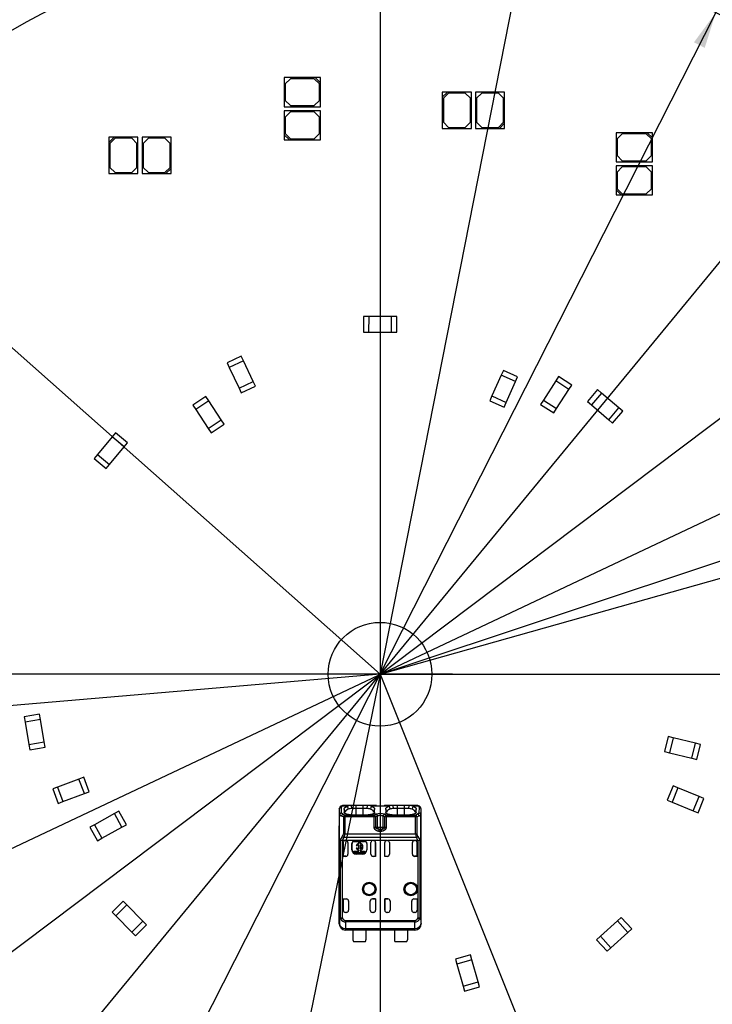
# Model space of a CAD drawing. Header units: millimetres. Extents: x 10 to 580, y 1 to 410.
# Tile 6 of 11: x 165 to 231, y 214 to 309. Entities that reach past the tile are written whole.
import ezdxf
from ezdxf.enums import TextEntityAlignment as Align
from ezdxf.lldxf.tags import DXFTag

# ---------------------------------------------------------------- set-up
doc = ezdxf.new("R2010")
doc.units = ezdxf.units.MM
doc.layers.add('Default', color=7, linetype='Continuous')
doc.layers.add('RDLED_254MM_1400', color=7, linetype='Continuous')
doc.styles.add('SEACAD_Arial', font='arial.ttf')
doc.styles.add('SEACAD_Solid_Edge_ANSI1_Symbols', font='semeca1.ttf')
tags = doc.linetypes.add('CENTER2', pattern=[28.575, 19.05, -3.175, 3.175, -3.175]).pattern_tags.tags
tags[10:11] = [DXFTag(74, 4), DXFTag(75, 0), DXFTag(340, '0'), DXFTag(46, 0.0), DXFTag(50, 0.0), DXFTag(44, 0.0), DXFTag(45, 0.0)]
tags[8:9] = [DXFTag(74, 4), DXFTag(75, 0), DXFTag(340, '0'), DXFTag(46, 0.0), DXFTag(50, 0.0), DXFTag(44, 0.0), DXFTag(45, 0.0)]
tags[6:7] = [DXFTag(74, 4), DXFTag(75, 0), DXFTag(340, '0'), DXFTag(46, 0.0), DXFTag(50, 0.0), DXFTag(44, 0.0), DXFTag(45, 0.0)]
tags[4:5] = [DXFTag(74, 4), DXFTag(75, 0), DXFTag(340, '0'), DXFTag(46, 0.0), DXFTag(50, 0.0), DXFTag(44, 0.0), DXFTag(45, 0.0)]
doc.dimstyles.new('ISO', dxfattribs={"dimtxt": 3.5, "dimasz": 3.5, "dimexe": 1.75, "dimexo": 0, "dimgap": 0.875, "dimtad": 1, "dimtxsty": 'SEACAD_Arial', "dimblk1": '_SE_FILLED', "dimblk2": '_SE_FILLED', "dimsah": 1, "dimcen": 1.75, "dimadec": 0, "dimazin": 0, "dimtfac": 0.5, "dimtdec": 3, "dimtmove": 0, "dimatfit": 3, "dimfxl": 1, "dimarcsym": 0})

# ---------------------------------------------------------------- blocks, each defined once
blk = doc.blocks.new('SEANNOT_GROUP7')
at = {"layer": 'Default', "color": 7, "linetype": 'CENTER2'}
for p, q in [((199.24, 253.059), (199.24, 239.059)), ((206.24, 246.059), (192.24, 246.059))]:
    blk.add_line(p, q, dxfattribs=at)
blk = doc.blocks.new('SEANNOT_GROUP10')
at = {"layer": 'Default', "color": 7, "linetype": 'CENTER2'}
blk.add_line((199.24, 376.559), (199.24, 114.762), dxfattribs=at)
blk = doc.blocks.new('SE1')
at = {"layer": 'RDLED_254MM_1400', "color": 7, "linetype": 'Continuous'}
for p, q in [((193.001, 303.56), (190.001, 303.56)), ((190.001, 303.56), (190.001, 300.76)), ((190.601, 303.46), (190.101, 302.96)), ((190.101, 302.96), (190.101, 301.36)), ((192.901, 303.46), (190.601, 303.46)), ((193.401, 302.96), (192.901, 303.46)), ((193.501, 303.56), (193.001, 303.56)), ((193.001, 303.56), (193.501, 303.06)), ((193.401, 301.36), (193.401, 302.96)), ((193.501, 303.06), (193.501, 303.56)), ((193.501, 300.76), (193.501, 303.06)), ((205.744, 302.167), (205.244, 302.167)), ((205.244, 302.167), (205.244, 301.667)), ((205.244, 301.667), (205.744, 302.167)), ((205.844, 302.067), (205.344, 301.567)), ((208.044, 302.167), (205.744, 302.167)), ((207.444, 302.067), (205.844, 302.067)), ((207.944, 301.567), (207.444, 302.067)), ((208.044, 298.667), (208.044, 302.167)), ((211.244, 302.167), (208.444, 302.167)), ((208.444, 302.167), (208.444, 298.667)), ((209.044, 302.067), (208.544, 301.567)), ((210.644, 302.067), (209.044, 302.067)), ((211.144, 301.567), (210.644, 302.067)), ((211.244, 299.167), (211.244, 302.167)), ((190.101, 301.36), (190.601, 300.86)), ((190.601, 300.86), (192.901, 300.86)), ((192.901, 300.86), (193.401, 301.36)), ((205.244, 301.667), (205.244, 298.667)), ((205.344, 301.567), (205.344, 299.267)), ((207.944, 299.267), (207.944, 301.567)), ((208.544, 301.567), (208.544, 299.267)), ((211.144, 299.267), (211.144, 301.567)), ((190.001, 300.76), (193.501, 300.76)), ((193.501, 300.36), (190.001, 300.36)), ((190.001, 300.36), (190.001, 298.06)), ((190.601, 300.26), (190.101, 299.76)), ((192.901, 300.26), (190.601, 300.26)), ((193.401, 299.76), (192.901, 300.26)), ((193.501, 297.56), (193.501, 300.36)), ((190.101, 299.76), (190.101, 298.16)), ((193.401, 298.16), (193.401, 299.76)), ((205.344, 299.267), (205.844, 298.767)), ((207.444, 298.767), (207.944, 299.267)), ((208.544, 299.267), (209.044, 298.767)), ((210.644, 298.767), (211.144, 299.267)), ((211.244, 299.167), (210.744, 298.667)), ((211.244, 298.667), (211.244, 299.167)), ((190.001, 298.06), (190.001, 297.56)), ((190.501, 297.56), (190.001, 298.06)), ((190.101, 298.16), (190.601, 297.66)), ((192.901, 297.66), (193.401, 298.16)), ((205.244, 298.667), (208.044, 298.667)), ((205.844, 298.767), (207.444, 298.767)), ((208.444, 298.667), (210.744, 298.667)), ((209.044, 298.767), (210.644, 298.767)), ((210.744, 298.667), (211.244, 298.667)), ((224.987, 298.252), (221.987, 298.252)), ((221.987, 298.252), (221.987, 295.452)), ((222.587, 298.152), (222.087, 297.652)), ((224.887, 298.152), (222.587, 298.152)), ((225.387, 297.652), (224.887, 298.152)), ((225.487, 298.252), (224.987, 298.252)), ((224.987, 298.252), (225.487, 297.752)), ((225.487, 297.752), (225.487, 298.252)), ((173.615, 297.811), (173.115, 297.811)), ((173.115, 297.811), (173.115, 297.311)), ((173.115, 297.311), (173.615, 297.811)), ((173.115, 297.311), (173.115, 294.311)), ((173.715, 297.711), (173.215, 297.211)), ((173.215, 297.211), (173.215, 294.911)), ((175.915, 297.811), (173.615, 297.811)), ((175.315, 297.711), (173.715, 297.711)), ((175.815, 297.211), (175.315, 297.711)), ((175.815, 294.911), (175.815, 297.211)), ((175.915, 294.311), (175.915, 297.811)), ((179.115, 297.811), (176.315, 297.811)), ((176.315, 297.811), (176.315, 294.311)), ((176.915, 297.711), (176.415, 297.211)), ((176.415, 297.211), (176.415, 294.911)), ((178.515, 297.711), (176.915, 297.711)), ((179.015, 297.211), (178.515, 297.711)), ((179.015, 294.911), (179.015, 297.211)), ((179.115, 294.811), (179.115, 297.811)), ((190.001, 297.56), (190.501, 297.56)), ((190.501, 297.56), (193.501, 297.56)), ((190.601, 297.66), (192.901, 297.66)), ((222.087, 297.652), (222.087, 296.052)), ((225.387, 296.052), (225.387, 297.652)), ((225.487, 295.452), (225.487, 297.752)), ((221.987, 295.452), (225.487, 295.452)), ((222.087, 296.052), (222.587, 295.552)), ((222.587, 295.552), (224.887, 295.552)), ((224.887, 295.552), (225.387, 296.052)), ((173.115, 294.311), (175.915, 294.311)), ((173.215, 294.911), (173.715, 294.411)), ((173.715, 294.411), (175.315, 294.411)), ((175.315, 294.411), (175.815, 294.911)), ((176.315, 294.311), (178.615, 294.311)), ((176.415, 294.911), (176.915, 294.411)), ((176.915, 294.411), (178.515, 294.411)), ((178.515, 294.411), (179.015, 294.911)), ((179.115, 294.811), (178.615, 294.311)), ((178.615, 294.311), (179.115, 294.311)), ((179.115, 294.311), (179.115, 294.811)), ((225.487, 295.052), (221.987, 295.052)), ((221.987, 295.052), (221.987, 292.752)), ((222.587, 294.952), (222.087, 294.452)), ((222.087, 294.452), (222.087, 292.852)), ((224.887, 294.952), (222.587, 294.952)), ((225.387, 294.452), (224.887, 294.952)), ((225.387, 292.852), (225.387, 294.452)), ((225.487, 292.252), (225.487, 295.052)), ((221.987, 292.752), (221.987, 292.252)), ((222.487, 292.252), (221.987, 292.752)), ((222.087, 292.852), (222.587, 292.352)), ((222.587, 292.352), (224.887, 292.352)), ((224.887, 292.352), (225.387, 292.852)), ((221.987, 292.252), (222.487, 292.252)), ((222.487, 292.252), (225.487, 292.252)), ((197.652, 280.542), (197.644, 279.042)), ((198.152, 280.539), (197.652, 280.542)), ((198.152, 280.539), (198.144, 279.039)), ((200.352, 280.528), (198.152, 280.539)), ((200.344, 279.028), (200.352, 280.528)), ((200.852, 280.526), (200.352, 280.528)), ((200.844, 279.026), (200.852, 280.526)), ((197.644, 279.042), (198.144, 279.039)), ((198.144, 279.039), (200.344, 279.028)), ((200.344, 279.028), (200.844, 279.026)), ((185.861, 276.705), (184.504, 276.065)), ((186.074, 276.253), (184.717, 275.613)), ((186.074, 276.253), (185.861, 276.705)), ((187.012, 274.263), (186.074, 276.253)), ((184.504, 276.065), (184.717, 275.613)), ((184.717, 275.613), (185.655, 273.623)), ((211.132, 275.342), (210.928, 274.885)), ((212.501, 274.728), (211.132, 275.342)), ((185.655, 273.623), (187.012, 274.263)), ((187.225, 273.811), (187.012, 274.263)), ((210.928, 274.885), (210.028, 272.878)), ((212.297, 274.272), (210.928, 274.885)), ((211.397, 272.264), (212.297, 274.272)), ((212.297, 274.272), (212.501, 274.728)), ((216.183, 274.325), (214.989, 272.477)), ((216.454, 274.745), (216.183, 274.325)), ((217.443, 273.511), (216.183, 274.325)), ((217.714, 273.931), (216.454, 274.745)), ((185.655, 273.623), (185.868, 273.171)), ((185.868, 273.171), (187.225, 273.811)), ((216.249, 271.663), (217.443, 273.511)), ((217.443, 273.511), (217.714, 273.931)), ((220.205, 273.49), (219.228, 272.352)), ((220.584, 273.165), (220.205, 273.49)), ((182.456, 272.831), (181.204, 272.006)), ((182.731, 272.414), (181.479, 271.589)), ((182.731, 272.414), (182.456, 272.831)), ((183.942, 270.577), (182.731, 272.414)), ((210.028, 272.878), (209.824, 272.421)), ((209.824, 272.421), (211.192, 271.808)), ((210.028, 272.878), (211.397, 272.264)), ((214.989, 272.477), (214.718, 272.057)), ((214.989, 272.477), (216.249, 271.663)), ((219.228, 272.352), (219.608, 272.026)), ((220.584, 273.165), (219.608, 272.026)), ((222.254, 271.733), (220.584, 273.165)), ((181.204, 272.006), (181.479, 271.589)), ((181.479, 271.589), (182.689, 269.752)), ((211.192, 271.808), (211.397, 272.264)), ((214.718, 272.057), (215.977, 271.243)), ((215.977, 271.243), (216.249, 271.663)), ((219.608, 272.026), (221.278, 270.594)), ((221.278, 270.594), (222.254, 271.733)), ((221.657, 270.269), (222.634, 271.407)), ((222.634, 271.407), (222.254, 271.733)), ((182.689, 269.752), (183.942, 270.577)), ((184.217, 270.159), (183.942, 270.577)), ((221.278, 270.594), (221.657, 270.269)), ((182.689, 269.752), (182.964, 269.334)), ((182.964, 269.334), (184.217, 270.159)), ((173.432, 268.939), (172.025, 267.247)), ((173.752, 269.323), (173.432, 268.939)), ((174.585, 267.979), (173.432, 268.939)), ((174.905, 268.364), (173.752, 269.323)), ((173.178, 266.288), (174.585, 267.979)), ((174.585, 267.979), (174.905, 268.364)), ((172.025, 267.247), (171.705, 266.863)), ((171.705, 266.863), (172.858, 265.904)), ((172.025, 267.247), (173.178, 266.288)), ((172.858, 265.904), (173.178, 266.288)), ((166.428, 242.198), (164.95, 241.943)), ((166.513, 241.705), (166.428, 242.198)), ((164.95, 241.943), (165.035, 241.45)), ((166.513, 241.705), (165.035, 241.45)), ((165.035, 241.45), (165.409, 239.282)), ((166.887, 239.537), (166.513, 241.705)), ((165.409, 239.282), (166.887, 239.537)), ((165.409, 239.282), (165.494, 238.79)), ((166.972, 239.045), (166.887, 239.537)), ((227.012, 240.06), (226.653, 238.604)), ((227.498, 239.94), (227.012, 240.06)), ((227.498, 239.94), (227.138, 238.484)), ((229.634, 239.412), (227.498, 239.94)), ((229.274, 237.956), (229.634, 239.412)), ((230.119, 239.292), (229.634, 239.412)), ((229.759, 237.836), (230.119, 239.292)), ((165.494, 238.79), (166.972, 239.045)), ((226.653, 238.604), (227.138, 238.484)), ((227.138, 238.484), (229.274, 237.956)), ((229.274, 237.956), (229.759, 237.836)), ((170.223, 235.961), (168.163, 235.189)), ((170.691, 236.136), (170.223, 235.961)), ((170.749, 234.556), (170.223, 235.961)), ((171.218, 234.731), (170.691, 236.136)), ((168.163, 235.189), (167.695, 235.013)), ((167.695, 235.013), (168.221, 233.608)), ((168.163, 235.189), (168.689, 233.784)), ((168.689, 233.784), (170.749, 234.556)), ((170.749, 234.556), (171.218, 234.731)), ((227.49, 235.298), (226.921, 233.91)), ((227.953, 235.108), (227.384, 233.721)), ((227.953, 235.108), (227.49, 235.298)), ((229.989, 234.274), (227.953, 235.108)), ((168.221, 233.608), (168.689, 233.784)), ((226.921, 233.91), (227.384, 233.721)), ((227.384, 233.721), (229.419, 232.886)), ((229.419, 232.886), (229.989, 234.274)), ((229.882, 232.696), (230.451, 234.084)), ((230.451, 234.084), (229.989, 234.274)), ((173.638, 232.626), (171.715, 231.559)), ((174.076, 232.869), (173.638, 232.626)), ((174.366, 231.315), (173.638, 232.626)), ((174.803, 231.557), (174.076, 232.869)), ((195.315, 233.066), (195.366, 233.16)), ((195.315, 233.066), (195.315, 231.459)), ((195.315, 233.066), (195.329, 232.485)), ((195.529, 232.673), (195.515, 233.254)), ((195.656, 232.567), (195.529, 232.674)), ((196.111, 233.348), (195.556, 233.348)), ((195.84, 232.493), (195.656, 232.567)), ((196.466, 233.409), (195.711, 233.409)), ((195.893, 232.781), (195.793, 233.064)), ((195.793, 233.064), (195.795, 232.736)), ((196.186, 233.067), (196.114, 233.349)), ((196.406, 232.513), (198.106, 232.513)), ((196.905, 233.409), (196.465, 233.409)), ((196.465, 233.408), (196.504, 233.11)), ((196.905, 233.109), (196.504, 233.109)), ((196.905, 233.409), (196.905, 233.109)), ((197.605, 233.409), (196.905, 233.409)), ((197.605, 233.109), (196.905, 233.109)), ((196.905, 233.109), (196.905, 232.513)), ((197.605, 233.109), (197.605, 233.409)), ((198.046, 233.409), (197.605, 233.409)), ((198.007, 233.109), (197.605, 233.109)), ((197.605, 232.513), (197.605, 233.109)), ((198.007, 233.11), (198.046, 233.408)), ((198.835, 233.409), (198.045, 233.409)), ((198.397, 233.349), (198.326, 233.067)), ((200.111, 233.348), (198.399, 233.348)), ((198.718, 233.064), (198.618, 232.781)), ((198.845, 232.561), (198.671, 232.493)), ((198.715, 232.735), (198.718, 233.064)), ((198.906, 233.407), (198.806, 233.41)), ((198.835, 233.409), (198.861, 233.408)), ((199.65, 233.408), (199.676, 233.409)), ((199.84, 232.493), (199.666, 232.561)), ((200.466, 233.409), (199.676, 233.409)), ((199.893, 232.781), (199.793, 233.064)), ((199.793, 233.064), (199.795, 232.736)), ((200.114, 233.348), (200.186, 233.067)), ((200.406, 232.513), (202.106, 232.513)), ((200.905, 233.409), (200.465, 233.409)), ((200.465, 233.408), (200.504, 233.11)), ((200.905, 233.109), (200.504, 233.109)), ((200.905, 233.409), (200.905, 233.109)), ((201.605, 233.409), (200.905, 233.409)), ((201.605, 233.109), (200.905, 233.109)), ((200.905, 233.109), (200.905, 232.513)), ((202.046, 233.409), (201.605, 233.409)), ((201.605, 233.109), (201.605, 233.409)), ((202.007, 233.109), (201.605, 233.109)), ((201.605, 232.513), (201.605, 233.109)), ((202.007, 233.11), (202.046, 233.408)), ((202.8, 233.409), (202.045, 233.409)), ((202.397, 233.349), (202.326, 233.067)), ((202.955, 233.348), (202.4, 233.348)), ((202.718, 233.064), (202.618, 232.781)), ((202.855, 232.567), (202.671, 232.493)), ((202.715, 232.735), (202.718, 233.064)), ((202.982, 232.674), (202.855, 232.567)), ((202.996, 233.254), (202.982, 232.673)), ((203.182, 232.485), (203.196, 233.066)), ((203.196, 231.459), (203.196, 233.066)), ((229.419, 232.886), (229.882, 232.696)), ((171.715, 231.559), (171.277, 231.316)), ((171.715, 231.559), (172.442, 230.247)), ((174.366, 231.315), (174.803, 231.557)), ((195.329, 222.696), (195.329, 232.485)), ((195.334, 232.485), (195.329, 232.485)), ((195.49, 232.378), (195.333, 232.485)), ((195.334, 222.693), (195.334, 232.485)), ((195.714, 232.304), (195.488, 232.378)), ((195.84, 232.304), (195.714, 232.304)), ((195.714, 232.304), (195.714, 230.665)), ((195.84, 232.492), (198.671, 232.492)), ((195.84, 232.492), (195.84, 232.304)), ((198.671, 232.304), (195.84, 232.304)), ((195.84, 232.304), (195.84, 230.665)), ((198.671, 232.304), (198.671, 232.492)), ((198.671, 231.309), (198.671, 232.304)), ((198.797, 232.304), (198.671, 232.304)), ((199.01, 232.372), (198.797, 232.304)), ((198.797, 232.304), (198.797, 231.309)), ((199.009, 231.309), (199.009, 232.372)), ((199.714, 232.304), (199.501, 232.372)), ((199.502, 232.372), (199.502, 231.309)), ((199.714, 231.309), (199.714, 232.304)), ((199.84, 232.304), (199.714, 232.304)), ((199.84, 232.492), (202.671, 232.492)), ((199.84, 232.492), (199.84, 232.304)), ((202.671, 232.304), (199.84, 232.304)), ((199.84, 232.304), (199.84, 231.309)), ((202.671, 232.304), (202.671, 232.492)), ((202.671, 230.665), (202.671, 232.304)), ((202.797, 232.304), (202.671, 232.304)), ((203.023, 232.378), (202.796, 232.304)), ((202.797, 232.304), (202.797, 230.665)), ((203.178, 232.485), (203.021, 232.378)), ((203.182, 232.485), (203.177, 232.485)), ((203.177, 222.696), (203.177, 232.485)), ((203.182, 232.485), (203.182, 222.696)), ((171.277, 231.316), (172.005, 230.005)), ((172.442, 230.247), (174.366, 231.315)), ((195.305, 222.009), (195.305, 231.459)), ((195.315, 231.459), (195.305, 231.459)), ((195.315, 231.459), (195.315, 231.465)), ((195.714, 230.665), (195.84, 230.665)), ((195.84, 230.665), (202.671, 230.665)), ((198.671, 231.309), (198.797, 231.309)), ((198.797, 231.309), (199.009, 231.309)), ((198.92, 231.18), (199.144, 231.112)), ((199.009, 231.309), (199.502, 231.309)), ((199.114, 230.915), (199.144, 231.112)), ((199.397, 230.915), (199.114, 230.915)), ((199.227, 231.11), (199.144, 231.109)), ((199.227, 231.109), (199.244, 231.109)), ((199.244, 231.109), (199.367, 231.112)), ((199.502, 231.309), (199.714, 231.309)), ((199.714, 231.309), (199.84, 231.309)), ((202.671, 230.665), (202.797, 230.665)), ((203.196, 231.465), (203.196, 231.459)), ((203.205, 231.459), (203.196, 231.459)), ((203.205, 222.009), (203.205, 231.459)), ((172.005, 230.005), (172.442, 230.247)), ((195.42, 230.101), (195.621, 230.438)), ((195.42, 222.569), (195.42, 230.101)), ((195.618, 230.042), (195.599, 230.043)), ((195.599, 230.043), (195.599, 222.569)), ((195.618, 230.042), (195.762, 230.324)), ((195.9, 230.042), (195.618, 230.042)), ((195.7, 228.509), (195.7, 229.842)), ((195.701, 229.842), (195.7, 229.842)), ((195.701, 229.842), (195.701, 228.516)), ((202.749, 230.325), (195.762, 230.325)), ((195.9, 230.042), (195.945, 230.042)), ((198.566, 230.042), (195.945, 230.042)), ((195.946, 230.042), (195.945, 230.042)), ((196.145, 229.842), (196.145, 228.709)), ((196.529, 229.142), (196.529, 229.742)), ((196.555, 229.742), (196.529, 229.742)), ((196.555, 229.142), (196.555, 229.742)), ((196.755, 229.968), (197.755, 229.968)), ((196.755, 229.968), (196.755, 229.942)), ((196.755, 229.942), (197.755, 229.942)), ((197.191, 229.861), (197.324, 229.861)), ((197.191, 229.757), (197.191, 229.861)), ((197.324, 229.861), (197.324, 229.757)), ((197.755, 229.942), (197.755, 229.968)), ((197.982, 229.742), (197.955, 229.742)), ((197.955, 229.742), (197.955, 229.142)), ((197.982, 229.742), (197.982, 229.142)), ((198.366, 228.709), (198.366, 229.842)), ((198.566, 230.042), (198.611, 230.042)), ((199.9, 230.042), (198.611, 230.042)), ((198.811, 229.842), (198.81, 229.842)), ((198.81, 229.842), (198.81, 228.516)), ((198.811, 228.509), (198.811, 229.842)), ((199.7, 228.509), (199.7, 229.842)), ((199.701, 229.842), (199.7, 229.842)), ((199.701, 228.516), (199.701, 229.842)), ((199.9, 230.042), (199.945, 230.042)), ((202.566, 230.042), (199.945, 230.042)), ((200.145, 229.842), (200.145, 228.709)), ((202.366, 228.709), (202.366, 229.842)), ((202.566, 230.042), (202.565, 230.042)), ((202.566, 230.042), (202.611, 230.042)), ((202.893, 230.042), (202.611, 230.042)), ((202.811, 229.842), (202.81, 229.842)), ((202.81, 229.842), (202.81, 228.516)), ((202.811, 228.509), (202.811, 229.842)), ((202.891, 230.438), (203.091, 230.106)), ((202.912, 222.569), (202.912, 230.043)), ((203.091, 230.106), (203.091, 222.569)), ((196.529, 229.142), (196.555, 229.142)), ((196.764, 228.861), (196.764, 228.994)), ((196.764, 228.994), (197.191, 228.994)), ((197.752, 228.861), (196.764, 228.861)), ((197.057, 229.509), (196.931, 229.509)), ((196.931, 229.344), (197.057, 229.344)), ((197.555, 228.742), (196.955, 228.742)), ((196.955, 228.742), (196.955, 228.715)), ((197.555, 228.715), (196.955, 228.715)), ((197.191, 229.22), (197.191, 229.633)), ((197.191, 228.994), (197.191, 229.096)), ((197.324, 229.633), (197.324, 229.22)), ((197.324, 229.096), (197.324, 228.994)), ((197.324, 228.994), (197.752, 228.994)), ((197.555, 228.715), (197.555, 228.742)), ((197.752, 228.994), (197.752, 228.861)), ((197.955, 229.142), (197.982, 229.142)), ((195.701, 228.516), (195.7, 228.509)), ((195.945, 228.509), (195.7, 228.509)), ((195.953, 228.516), (195.701, 228.516)), ((195.953, 228.516), (195.945, 228.509)), ((198.559, 228.516), (198.81, 228.516)), ((198.559, 228.516), (198.566, 228.509)), ((198.811, 228.509), (198.566, 228.509)), ((198.81, 228.516), (198.811, 228.509)), ((199.701, 228.516), (199.7, 228.509)), ((199.945, 228.509), (199.7, 228.509)), ((199.701, 228.516), (199.952, 228.516)), ((199.952, 228.516), (199.945, 228.509)), ((202.559, 228.516), (202.566, 228.509)), ((202.81, 228.516), (202.559, 228.516)), ((202.811, 228.509), (202.566, 228.509)), ((202.81, 228.516), (202.811, 228.509)), ((174.498, 224.181), (173.428, 223.13)), ((174.849, 223.824), (174.498, 224.181)), ((195.7, 223.309), (195.7, 224.409)), ((195.7, 224.409), (196.005, 224.409)), ((195.701, 224.402), (195.7, 224.409)), ((195.701, 224.402), (195.701, 223.309)), ((195.701, 224.402), (196.005, 224.402)), ((196.005, 224.402), (196.005, 224.409)), ((196.205, 224.209), (196.205, 223.309)), ((198.305, 223.309), (198.305, 224.209)), ((198.505, 224.409), (198.811, 224.409)), ((198.505, 224.409), (198.505, 224.402)), ((198.81, 224.402), (198.505, 224.402)), ((198.81, 224.402), (198.811, 224.409)), ((198.81, 224.402), (198.81, 223.309)), ((198.811, 224.409), (198.811, 223.309)), ((199.7, 223.309), (199.7, 224.409)), ((199.7, 224.409), (200.005, 224.409)), ((199.701, 224.402), (199.7, 224.409)), ((200.005, 224.402), (199.701, 224.402)), ((199.701, 224.402), (199.701, 223.309)), ((200.005, 224.402), (200.005, 224.409)), ((200.205, 224.209), (200.205, 223.309)), ((202.305, 223.309), (202.305, 224.209)), ((202.505, 224.409), (202.811, 224.409)), ((202.505, 224.409), (202.505, 224.402)), ((202.505, 224.402), (202.81, 224.402)), ((202.81, 224.402), (202.811, 224.409)), ((202.81, 224.402), (202.81, 223.309)), ((202.811, 224.409), (202.811, 223.309)), ((173.428, 223.13), (173.778, 222.773)), ((174.849, 223.824), (173.778, 222.773)), ((176.39, 222.255), (174.849, 223.824)), ((195.7, 223.309), (195.701, 223.309)), ((196.005, 223.109), (195.9, 223.109)), ((198.611, 223.109), (198.505, 223.109)), ((198.81, 223.309), (198.811, 223.309)), ((199.7, 223.309), (199.701, 223.309)), ((200.005, 223.109), (199.9, 223.109)), ((202.611, 223.109), (202.505, 223.109)), ((202.81, 223.309), (202.811, 223.309)), ((173.778, 222.773), (175.32, 221.204)), ((175.32, 221.204), (176.39, 222.255)), ((176.74, 221.898), (176.39, 222.255)), ((195.329, 222.696), (195.322, 222.025)), ((195.329, 222.696), (195.335, 222.696)), ((195.42, 222.569), (195.599, 222.569)), ((195.434, 222.483), (195.599, 222.569)), ((195.928, 222.188), (195.923, 221.566)), ((202.583, 222.188), (195.928, 222.188)), ((195.929, 222.341), (202.582, 222.341)), ((202.588, 221.566), (202.583, 222.188)), ((202.912, 222.569), (203.091, 222.569)), ((203.067, 222.488), (203.076, 222.483)), ((203.177, 222.696), (203.182, 222.696)), ((203.189, 222.025), (203.182, 222.696)), ((222.113, 222.284), (220.484, 220.805)), ((222.483, 222.62), (222.113, 222.284)), ((223.121, 221.174), (222.113, 222.284)), ((223.492, 221.51), (222.483, 222.62)), ((175.32, 221.204), (175.67, 220.847)), ((175.67, 220.847), (176.74, 221.898)), ((195.305, 222.009), (195.322, 222.025)), ((195.92, 221.424), (195.905, 221.424)), ((195.905, 221.424), (195.905, 221.409)), ((196.63, 221.409), (195.905, 221.409)), ((195.92, 221.424), (195.922, 221.425)), ((195.922, 221.566), (195.922, 221.425)), ((195.922, 221.566), (202.588, 221.566)), ((202.589, 221.425), (195.922, 221.425)), ((196.63, 221.411), (197.88, 221.411)), ((196.63, 221.411), (196.63, 220.459)), ((197.88, 221.411), (197.88, 220.459)), ((200.63, 221.409), (197.88, 221.409)), ((200.63, 221.411), (201.88, 221.411)), ((200.63, 221.411), (200.63, 220.459)), ((201.88, 221.411), (201.88, 220.459)), ((202.605, 221.409), (201.88, 221.409)), ((202.589, 221.425), (202.589, 221.566)), ((202.589, 221.425), (202.59, 221.424)), ((202.605, 221.424), (202.59, 221.424)), ((202.605, 221.409), (202.605, 221.424)), ((203.189, 222.025), (203.205, 222.009)), ((221.493, 219.695), (223.121, 221.174)), ((223.121, 221.174), (223.492, 221.51)), ((196.68, 220.309), (197.83, 220.309)), ((200.68, 220.309), (201.83, 220.309)), ((220.484, 220.805), (220.114, 220.469)), ((220.114, 220.469), (221.123, 219.358)), ((220.484, 220.805), (221.493, 219.695)), ((221.123, 219.358), (221.493, 219.695)), ((207.943, 219.006), (206.5, 218.594)), ((206.5, 218.594), (206.638, 218.113)), ((208.08, 218.525), (206.638, 218.113)), ((208.08, 218.525), (207.943, 219.006)), ((208.684, 216.409), (208.08, 218.525)), ((206.638, 218.113), (207.241, 215.998)), ((207.241, 215.998), (208.684, 216.409)), ((208.821, 215.928), (208.684, 216.409)), ((207.241, 215.998), (207.378, 215.517)), ((207.378, 215.517), (208.821, 215.928))]:
    blk.add_line(p, q, dxfattribs=at)
for centre, radius in [((199.24, 246.059), 127), ((199.24, 246.059), 5), ((198.205, 225.359), 0.657), ((198.205, 225.359), 0.586), ((198.205, 225.359), 0.552), ((198.205, 225.359), 0.55), ((202.205, 225.359), 0.657), ((202.205, 225.359), 0.586), ((202.205, 225.359), 0.552), ((202.205, 225.359), 0.55)]:
    blk.add_circle(centre, radius, dxfattribs=at)
for centre, radius, start, end in [((195.51, 233.059), 0.195, 88.48459, 177.9947), ((195.54, 232.466), 0.207, 93.11402, 174.83715), ((195.532, 233.182), 0.168, 81.87075, 187.54249), ((195.685, 233.015), 0.394, 84.85577, 135.05427), ((195.748, 232.316), 0.266, 110.27129, 166.61304), ((196.412, 232.656), 0.755, 85.95623, 113.5038), ((196.475, 232.115), 0.995, 88.27795, 107.01555), ((198.016, 231.967), 1.143, 74.23194, 90.50873), ((198.099, 232.658), 0.753, 66.4965, 94.08973), ((199.255, 231.536), 1.103, 68.14821, 111.85186), ((198.759, 232.319), 0.256, 11.96597, 70.36144), ((199.752, 232.319), 0.256, 109.63873, 168.03354), ((200.412, 232.657), 0.754, 85.94293, 113.51784), ((200.475, 232.117), 0.994, 88.26756, 107.03363), ((202.016, 231.967), 1.143, 74.23198, 90.50915), ((202.099, 232.658), 0.753, 66.47616, 94.09587), ((202.827, 233.02), 0.39, 44.60019, 95.47924), ((202.773, 232.326), 0.254, 11.88254, 71.24892), ((202.979, 233.183), 0.167, 359.28498, 98.18259), ((202.971, 232.466), 0.207, 5.1634, 86.88604), ((203.001, 233.059), 0.195, 2.00873, 91.51606), ((202.842, 233.056), 0.354, 0.53755, 42.60452), ((195.961, 232.275), 0.249, 119.24361, 173.25792), ((198.549, 232.275), 0.249, 6.75634, 60.75078), ((199.961, 232.275), 0.249, 119.25251, 173.24193), ((202.55, 232.275), 0.249, 6.74494, 60.75449), ((195.348, 230.684), 0.366, 317.87364, 357.00026), ((195.008, 230.675), 0.832, 335.06902, 359.2656), ((193.704, 230.153), 5.744, 7.62784, 9.61233), ((203.5, 230.675), 0.829, 180.69709, 204.96938), ((203.164, 230.685), 0.368, 183.14597, 222.1839), ((195.768, 230.87), 0.844, 245.66214, 258.47036), ((195.944, 230.7), 0.417, 218.87851, 244.10679), ((196.755, 229.742), 0.226, 90, 180), ((196.755, 229.742), 0.2, 90, 180), ((197.258, 229.427), 0.337, 101.32726, 165.79581), ((197.258, 229.427), 0.337, 281.32726, 78.67274), ((197.755, 229.742), 0.226, 0, 90), ((197.755, 229.742), 0.2, 0, 90), ((201.595, 229.556), 1.386, 20.51329, 33.67464), ((202.865, 230.468), 0.427, 276.32822, 301.97268), ((196.955, 229.142), 0.426, 180, 270), ((196.955, 229.142), 0.4, 180, 270), ((197.258, 229.427), 0.337, 194.20419, 258.67274), ((197.258, 229.427), 0.217, 107.78466, 157.56802), ((197.258, 229.427), 0.217, 202.43198, 252.21534), ((197.258, 229.427), 0.217, 287.78466, 72.21534), ((197.555, 229.142), 0.4, 270, 0), ((197.555, 229.142), 0.426, 270, 360), ((196.005, 223.309), 0.2, 270, 0), ((198.505, 223.309), 0.2, 180, 270), ((200.005, 223.309), 0.2, 270, 0), ((202.505, 223.309), 0.2, 180, 270), ((195.633, 222.559), 0.213, 177.55091, 201.03644), ((195.94, 222.768), 0.581, 209.45704, 268.83991), ((195.954, 222.73), 0.39, 204.43831, 266.25848), ((180.148, 222.306), 15.781, 359.57051, 0.12682), ((202.557, 222.73), 0.39, 273.79031, 335.51519), ((218.404, 222.306), 15.822, 179.8734, 180.42827), ((202.564, 222.78), 0.593, 271.86147, 329.91886), ((202.023, 220.668), 2.098, 60.17164, 64.94168), ((202.878, 222.561), 0.213, 338.68404, 2.13049), ((195.922, 222.025), 0.6, 180.00397, 269.99564), ((202.589, 222.025), 0.6, 270.00436, 359.99716), ((196.88, 220.459), 0.25, 180, 216.8699), ((197.63, 220.459), 0.25, 323.1301, 0), ((200.88, 220.459), 0.25, 180, 216.8699), ((201.63, 220.459), 0.25, 323.1301, 0)]:
    blk.add_arc(centre, radius, start, end, dxfattribs=at)
for centre, major_axis, ratio, start_param, end_param in [((195.529, 232.485), (-0.2, -0.005), 0.939661, 4.689874, 6.25773), ((196.417, 233.256), (0.902, -0.001), 0.342128, 2.840923, 3.150345), ((202.096, 233.257), (-0.9, 0), 0.34204, 3.132956, 3.443003), ((202.982, 232.485), (-0.2, 0.005), 0.939661, 3.166998, 4.734916), ((195.905, 231.459), (-0.6, 0), 0.999962, 6.103357, 6.283185), ((202.605, 231.459), (-0.6, 0), 0.999962, 3.141593, 3.321418), ((199.173, 231.309), (0, -0.2), 0.821429, 4.712389, 6.100671), ((199.338, 231.309), (0, 0.2), 0.821429, 3.324108, 4.712389), ((195.9, 229.842), (0.2, 0), 0.999994, 1.570796, 3.141593), ((195.901, 229.842), (0.2, 0), 0.999994, 1.570796, 3.141593), ((195.945, 229.842), (0.2, 0), 0.999848, 0, 1.570796), ((198.566, 229.842), (-0.2, 0), 0.999848, 4.712389, 6.283185), ((198.61, 229.842), (-0.2, 0), 0.999994, 3.141593, 4.712389), ((198.611, 229.842), (-0.2, 0), 0.999994, 3.141593, 4.712389), ((199.9, 229.842), (0.2, 0), 0.999994, 1.570796, 3.141593), ((199.901, 229.842), (0.2, 0), 0.999994, 1.570796, 3.141593), ((199.945, 229.842), (0.2, 0), 0.999848, 0, 1.570796), ((202.566, 229.842), (-0.2, 0), 0.999848, 4.712389, 6.283185), ((202.61, 229.842), (-0.2, 0), 0.999994, 3.141593, 4.712389), ((202.611, 229.842), (-0.2, 0), 0.999994, 3.141593, 4.712389), ((195.945, 228.709), (0.141, 0.141), 0.999695, 3.926839, 5.497939), ((198.566, 228.709), (-0.141, 0.141), 0.999695, 0.785246, 2.356347), ((199.945, 228.709), (0.141, 0.141), 0.999695, 3.926838, 5.497939), ((202.566, 228.709), (-0.141, 0.141), 0.999695, 0.785246, 2.356347), ((195.952, 228.716), (0.141, 0.141), 0.999695, 3.932239, 4.712389), ((198.559, 228.716), (-0.141, 0.141), 0.999695, 1.570796, 2.356347), ((199.952, 228.716), (0.141, 0.141), 0.999695, 3.926838, 4.712389), ((202.559, 228.716), (-0.141, 0.141), 0.999695, 1.570796, 2.356347), ((196.005, 224.209), (0, -0.2), 0.999848, 1.570796, 3.141593), ((196.005, 224.202), (0, -0.2), 0.999848, 1.570796, 3.141593), ((198.505, 224.209), (0, -0.2), 0.999848, 3.141593, 4.712389), ((198.505, 224.202), (0, -0.2), 0.999848, 3.141593, 4.712389), ((200.005, 224.209), (0, -0.2), 0.999848, 1.570796, 3.141593), ((200.005, 224.202), (0, -0.2), 0.999848, 1.570796, 3.141593), ((202.505, 224.209), (0, -0.2), 0.999848, 3.141593, 4.712389), ((202.505, 224.202), (0, -0.2), 0.999848, 3.141593, 4.712389), ((195.9, 223.309), (0.2, 0), 0.999994, 3.141593, 4.712389), ((195.901, 223.309), (0.2, 0), 0.999994, 3.141593, 4.712375), ((198.61, 223.309), (-0.2, 0), 0.999994, 1.570796, 3.141593), ((198.611, 223.309), (-0.2, 0), 0.999994, 1.570796, 3.141593), ((199.9, 223.309), (0.2, 0), 0.999994, 3.141593, 4.712389), ((199.901, 223.309), (0.2, 0), 0.999994, 3.141593, 4.712389), ((202.61, 223.309), (-0.2, 0), 0.999994, 1.57081, 3.141593), ((202.611, 223.309), (-0.2, 0), 0.999994, 1.570796, 3.141593), ((195.905, 222.009), (0.424, 0.424), 0.999924, 2.35623, 3.926978), ((195.922, 222.025), (-0.6, 0.006), 0.766027, 0.013567, 1.579437), ((202.589, 222.025), (-0.6, -0.006), 0.766027, 1.562157, 3.128038), ((202.605, 222.009), (-0.424, 0.424), 0.999924, 2.356207, 3.926956)]:
    blk.add_ellipse(centre, major_axis=major_axis, ratio=ratio, start_param=start_param, end_param=end_param, dxfattribs=at)
for points, degree, knots in [([(195.711, 233.409), (195.694, 233.408), (195.66, 233.407), (195.617, 233.396), (195.582, 233.378), (195.564, 233.358), (195.556, 233.348)], 3, [0, 0, 0, 0, 0.244606, 0.491396, 0.742515, 1, 1, 1, 1]), ([(195.794, 233.065), (195.793, 233.143), (195.878, 233.219), (195.961, 233.293), (196.111, 233.348)], 2, [0, 0, 0, 0.500227, 0.500227, 1, 1, 1]), ([(196.406, 232.513), (196.16, 232.514), (195.979, 232.577), (195.796, 232.642), (195.795, 232.736)], 2, [0, 0, 0, 0.5, 0.5, 1, 1, 1]), ([(196.184, 233.067), (196.163, 233.057), (196.118, 233.036), (196.058, 233.001), (196.004, 232.964), (195.957, 232.923), (195.921, 232.879), (195.897, 232.832), (195.894, 232.799), (195.894, 232.782)], 3, [0, 0, 0, 0, 0.119171, 0.246227, 0.381178, 0.524029, 0.674783, 0.833441, 1, 1, 1, 1]), ([(198.716, 232.735), (198.708, 232.643), (198.534, 232.578), (198.36, 232.514), (198.106, 232.513)], 2, [0, 0, 0, 0.5, 0.5, 1, 1, 1]), ([(198.618, 232.782), (198.617, 232.795), (198.616, 232.823), (198.6, 232.862), (198.577, 232.899), (198.533, 232.947), (198.458, 233.004), (198.37, 233.046), (198.327, 233.067)], 3, [0, 0, 0, 0, 0.131621, 0.259651, 0.384099, 0.504973, 0.752584, 1, 1, 1, 1]), ([(200.406, 232.513), (200.16, 232.514), (199.979, 232.577), (199.796, 232.642), (199.795, 232.736)], 2, [0, 0, 0, 0.5, 0.5, 1, 1, 1]), ([(200.184, 233.067), (200.163, 233.057), (200.118, 233.036), (200.058, 233.001), (200.004, 232.964), (199.957, 232.923), (199.921, 232.879), (199.897, 232.832), (199.894, 232.799), (199.894, 232.782)], 3, [0, 0, 0, 0, 0.119189, 0.246257, 0.381214, 0.524065, 0.674813, 0.833459, 1, 1, 1, 1]), ([(202.716, 232.735), (202.708, 232.643), (202.534, 232.578), (202.36, 232.514), (202.106, 232.513)], 2, [0, 0, 0, 0.5, 0.5, 1, 1, 1]), ([(202.618, 232.782), (202.617, 232.795), (202.616, 232.823), (202.6, 232.862), (202.577, 232.899), (202.533, 232.947), (202.458, 233.004), (202.37, 233.046), (202.327, 233.067)], 3, [0, 0, 0, 0, 0.131621, 0.259651, 0.384099, 0.504973, 0.752584, 1, 1, 1, 1]), ([(202.955, 233.348), (202.948, 233.356), (202.935, 233.373), (202.908, 233.389), (202.877, 233.401), (202.841, 233.407), (202.814, 233.408), (202.8, 233.409)], 3, [0, 0, 0, 0, 0.206395, 0.408543, 0.607471, 0.804252, 1, 1, 1, 1]), ([(199.502, 232.372), (199.491, 232.381), (199.471, 232.399), (199.431, 232.419), (199.386, 232.434), (199.336, 232.445), (199.284, 232.45), (199.231, 232.45), (199.179, 232.445), (199.129, 232.434), (199.082, 232.419), (199.041, 232.399), (199.02, 232.381), (199.009, 232.372)], 3, [0, 0, 0, 0, 0.095482, 0.187791, 0.277611, 0.365684, 0.452798, 0.539767, 0.627407, 0.716518, 0.80786, 0.90214, 1, 1, 1, 1]), ([(199.114, 230.915), (198.924, 230.952), (198.804, 231.057), (198.746, 231.107), (198.712, 231.171), (198.677, 231.235), (198.671, 231.309)], 2, [0, 0, 0, 0.5, 0.5, 0.75, 0.75, 1, 1, 1]), ([(198.797, 231.309), (198.798, 231.301), (198.799, 231.285), (198.811, 231.262), (198.832, 231.237), (198.869, 231.208), (198.901, 231.19), (198.92, 231.18)], 3, [0, 0, 0, 0, 0.116292, 0.245911, 0.39736, 0.643352, 1, 1, 1, 1]), ([(199.367, 231.112), (199.392, 231.116), (199.442, 231.123), (199.514, 231.146), (199.58, 231.173), (199.635, 231.203), (199.676, 231.236), (199.704, 231.271), (199.711, 231.297), (199.714, 231.309)], 3, [0, 0, 0, 0, 0.180622, 0.363866, 0.549849, 0.69593, 0.816556, 0.915955, 1, 1, 1, 1]), ([(199.84, 231.309), (199.826, 231.161), (199.705, 231.054), (199.649, 231.005), (199.569, 230.968), (199.491, 230.933), (199.397, 230.915)], 2, [0, 0, 0, 0.5, 0.5, 0.75, 0.75, 1, 1, 1]), ([(195.434, 222.483), (195.42, 222.491), (195.395, 222.505), (195.369, 222.531), (195.349, 222.564), (195.332, 222.617), (195.33, 222.669), (195.329, 222.696)], 3, [0, 0, 0, 0, 0.233305, 0.418726, 0.557587, 0.771407, 1, 1, 1, 1]), ([(195.335, 222.693), (195.336, 222.682), (195.338, 222.662), (195.343, 222.635), (195.351, 222.613), (195.363, 222.595), (195.377, 222.582), (195.396, 222.572), (195.412, 222.57), (195.42, 222.569)], 3, [0, 0, 0, 0, 0.112815, 0.226906, 0.348689, 0.483486, 0.635254, 0.806782, 1, 1, 1, 1]), ([(203.182, 222.696), (203.182, 222.682), (203.181, 222.653), (203.176, 222.615), (203.168, 222.582), (203.153, 222.547), (203.126, 222.511), (203.095, 222.493), (203.076, 222.483)], 3, [0, 0, 0, 0, 0.122213, 0.238697, 0.352336, 0.466228, 0.688748, 1, 1, 1, 1]), ([(203.091, 222.569), (203.102, 222.571), (203.123, 222.574), (203.146, 222.591), (203.162, 222.616), (203.172, 222.651), (203.175, 222.682), (203.177, 222.696)], 3, [0, 0, 0, 0, 0.264912, 0.488067, 0.676456, 0.841557, 1, 1, 1, 1])]:
    blk.add_open_spline(points, degree=degree, knots=knots, dxfattribs=at)
for points, degree in [([(198.399, 233.348), (198.718, 233.232), (198.718, 233.064)], 2), ([(199.794, 233.065), (199.791, 233.231), (200.111, 233.348)], 2), ([(202.4, 233.348), (202.718, 233.231), (202.718, 233.064)], 2), ([(202.893, 230.042), (202.895, 230.042), (202.9, 230.042), (202.906, 230.042), (202.91, 230.043), (202.912, 230.043)], 3)]:
    blk.add_open_spline(points, degree=degree, dxfattribs=at)
blk.add_rational_spline([(202.749, 230.325), (202.807, 230.351), (202.858, 230.392), (202.891, 230.438)], [1.05939443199, 0.980194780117, 0.980201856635, 1.05941566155], degree=3, dxfattribs=at)
blk = doc.blocks.new('DMBLK23')
at = {"layer": 'Default', "linetype": 'Continuous'}
for points in [[(202.748, 384.293), (199.24, 383.754), (202.733, 383.126)], [(222.327, 381.213), (225.875, 381.153), (222.538, 382.36)]]:
    blk.add_hatch(color=7, dxfattribs=at).paths.add_polyline_path(points)
at = {"layer": 'Default', "color": 7, "linetype": 'Continuous'}
for p, q in [((199.24, 376.559), (199.24, 385.504)), ((214.521, 323.567), (226.213, 382.87))]:
    blk.add_line(p, q, dxfattribs=at)
blk.add_arc((199.24, 246.059), 137.695, 78.84695, 90, dxfattribs=at)
at = {"layer": 'Default', "color": 7, "linetype": 'Continuous', "style": 'SEACAD_Arial'}
blk.add_text('11,15°', height=3.5, rotation=354.42348, dxfattribs=at).set_placement((205.928, 388.151), align=Align.TOP_LEFT)
blk = doc.blocks.new('_SE_FILLED')
at = {"color": 0}
blk.add_line((0, 0), (-1, 0), dxfattribs=at)
blk.add_solid([(0, 0), (-1, -0.1665), (-1, 0.1665), (0, 0)], dxfattribs=at)
blk = doc.blocks.new('DMBLK24')
at = {"layer": 'Default', "linetype": 'Continuous'}
for points in [[(247.426, 116.447), (250.481, 118.252), (247.006, 117.536)], [(202.733, 108.991), (199.24, 108.363), (202.748, 107.825)]]:
    blk.add_hatch(color=7, dxfattribs=at).paths.add_polyline_path(points)
at = {"layer": 'Default', "color": 7, "linetype": 'Continuous'}
for p, q in [((228.638, 172.733), (251.132, 116.628)), ((199.24, 114.762), (199.24, 106.613))]:
    blk.add_line(p, q, dxfattribs=at)
blk.add_arc((199.24, 246.059), 137.695, 270, 291.84693, dxfattribs=at)
at = {"layer": 'Default', "color": 7, "linetype": 'Continuous', "style": 'SEACAD_Arial'}
blk.add_text('22°', height=3.5, rotation=10.92347, dxfattribs=at).set_placement((220.844, 114.447), align=Align.TOP_LEFT)
blk = doc.blocks.new('DMBLK25')
at = {"layer": 'Default', "linetype": 'Continuous'}
for points in [[(195.748, 383.126), (199.24, 383.754), (195.733, 384.293)], [(98.138, 340.394), (96.214, 337.413), (99.001, 339.609)]]:
    blk.add_hatch(color=7, dxfattribs=at).paths.add_polyline_path(points)
at = {"layer": 'Default', "color": 7, "linetype": 'Continuous'}
for p, q in [((199.24, 376.559), (199.24, 385.504)), ((145.742, 293.496), (94.905, 338.574))]:
    blk.add_line(p, q, dxfattribs=at)
blk.add_arc((199.24, 246.059), 137.695, 90, 138.4364, dxfattribs=at)
at = {"layer": 'Default', "color": 7, "linetype": 'Continuous', "style": 'SEACAD_Arial'}
blk.add_text('48°', height=3.5, rotation=24.2182, dxfattribs=at).set_placement((137.561, 374.096), align=Align.TOP_LEFT)
blk = doc.blocks.new('DMBLK26')
at = {"layer": 'Default', "linetype": 'Continuous'}
for points in [[(175.185, 111.073), (171.638, 111.158), (174.966, 109.927)], [(195.733, 107.825), (199.24, 108.363), (195.748, 108.991)]]:
    blk.add_hatch(color=7, dxfattribs=at).paths.add_polyline_path(points)
at = {"layer": 'Default', "color": 7, "linetype": 'Continuous'}
for p, q in [((184.907, 176.01), (171.287, 109.444)), ((199.24, 114.762), (199.24, 106.613))]:
    blk.add_line(p, q, dxfattribs=at)
blk.add_arc((199.24, 246.059), 137.695, 258.4361, 270, dxfattribs=at)
at = {"layer": 'Default', "color": 7, "linetype": 'Continuous', "style": 'SEACAD_Arial'}
blk.add_text('12°', height=3.5, rotation=354.21805, dxfattribs=at).set_placement((182.1, 113.792), align=Align.TOP_LEFT)
blk = doc.blocks.new('DMBLK27')
at = {"layer": 'Default', "linetype": 'Continuous'}
for points in [[(229.491, 306.962), (230.532, 306.434), (231.595, 309.82)], [(167.949, 185.683), (166.885, 182.298), (168.989, 185.155)]]:
    blk.add_hatch(color=7, dxfattribs=at).paths.add_polyline_path(points)
at = {"layer": 'Default', "color": 7, "linetype": 'Continuous'}
for p, q in [((231.595, 309.82), (267.4, 380.379)), ((166.885, 182.298), (231.595, 309.82))]:
    blk.add_line(p, q, dxfattribs=at)
for s, style, p in [('143', 'SEACAD_Arial', (259.226, 373.938)), ('O', 'SEACAD_Solid_Edge_ANSI1_Symbols', (256.512, 368.59))]:
    blk.add_text(s, height=3.5, rotation=63.09484, dxfattribs=dict(at, style=style)).set_placement(p, align=Align.TOP_LEFT)
blk = doc.blocks.new('DMBLK28')
at = {"layer": 'Default', "linetype": 'Continuous'}
for points in [[(246.784, 304.711), (247.685, 303.97), (249.46, 307.042)], [(150.796, 188.147), (149.021, 185.075), (151.697, 187.406)]]:
    blk.add_hatch(color=7, dxfattribs=at).paths.add_polyline_path(points)
at = {"layer": 'Default', "color": 7, "linetype": 'Continuous'}
for p, q in [((249.46, 307.042), (295.115, 362.484)), ((149.021, 185.075), (249.46, 307.042))]:
    blk.add_line(p, q, dxfattribs=at)
for s, style, p in [('158', 'SEACAD_Arial', (285.735, 357.976)), ('O', 'SEACAD_Solid_Edge_ANSI1_Symbols', (281.923, 353.347))]:
    blk.add_text(s, height=3.5, rotation=50.52918, dxfattribs=dict(at, style=style)).set_placement(p, align=Align.TOP_LEFT)
blk = doc.blocks.new('DMBLK29')
at = {"layer": 'Default', "linetype": 'Continuous'}
for points in [[(297.527, 320.841), (298.229, 319.909), (300.673, 322.481)], [(100.252, 172.208), (97.808, 169.636), (100.954, 171.276)]]:
    blk.add_hatch(color=7, dxfattribs=at).paths.add_polyline_path(points)
at = {"layer": 'Default', "color": 7, "linetype": 'Continuous'}
for p, q in [((300.673, 322.481), (318.847, 336.174)), ((97.808, 169.636), (300.673, 322.481))]:
    blk.add_line(p, q, dxfattribs=at)
for s, style, p in [('254', 'SEACAD_Arial', (308.673, 333.986)), ('O', 'SEACAD_Solid_Edge_ANSI1_Symbols', (303.883, 330.377))]:
    blk.add_text(s, height=3.5, rotation=36.99548, dxfattribs=dict(at, style=style)).set_placement(p, align=Align.TOP_LEFT)
blk = doc.blocks.new('DMBLK33')
at = {"layer": 'Default', "linetype": 'Continuous'}
for points in [[(93.446, 393.283), (89.946, 392.7), (93.446, 392.117)], [(195.74, 393.283), (195.74, 392.117), (199.24, 392.7)]]:
    blk.add_hatch(color=7, dxfattribs=at).paths.add_polyline_path(points)
at = {"layer": 'Default', "color": 7, "linetype": 'Continuous'}
for p, q in [((89.946, 259.982), (89.946, 394.45)), ((199.24, 376.559), (199.24, 394.45)), ((199.24, 392.7), (89.946, 392.7))]:
    blk.add_line(p, q, dxfattribs=at)
at = {"layer": 'Default', "color": 7, "linetype": 'Continuous', "style": 'SEACAD_Arial'}
blk.add_text('109,29', height=3.5, dxfattribs=at).set_placement((137.061, 397.075), align=Align.TOP_LEFT)
blk = doc.blocks.new('DMBLK35')
at = {"layer": 'Default', "linetype": 'Continuous'}
for points in [[(281.419, 285.537), (281.918, 284.482), (284.833, 286.505)], [(116.563, 207.635), (113.648, 205.612), (117.062, 206.58)]]:
    blk.add_hatch(color=7, dxfattribs=at).paths.add_polyline_path(points)
at = {"layer": 'Default', "color": 7, "linetype": 'Continuous'}
for p, q in [((284.833, 286.505), (339.696, 312.43)), ((113.648, 205.612), (284.833, 286.505))]:
    blk.add_line(p, q, dxfattribs=at)
for s, style, p in [('189,34', 'SEACAD_Arial', (323.098, 309.426)), ('O', 'SEACAD_Solid_Edge_ANSI1_Symbols', (317.675, 306.863))]:
    blk.add_text(s, height=3.5, rotation=25.29288, dxfattribs=dict(at, style=style)).set_placement(p, align=Align.TOP_LEFT)
blk = doc.blocks.new('DMBLK37')
at = {"layer": 'Default', "linetype": 'Continuous'}
for points in [[(332.505, 280.056), (331.034, 283.285), (331.379, 279.753)], [(335.562, 249.551), (336.19, 246.059), (336.729, 249.566)]]:
    blk.add_hatch(color=7, dxfattribs=at).paths.add_polyline_path(points)
at = {"layer": 'Default', "color": 7, "linetype": 'Continuous'}
for p, q in [((290.343, 271.792), (332.718, 283.761)), ((326.24, 246.059), (337.94, 246.059))]:
    blk.add_line(p, q, dxfattribs=at)
blk.add_arc((199.24, 246.059), 136.95, 0, 15.77289, dxfattribs=at)
at = {"layer": 'Default', "color": 7, "linetype": 'Continuous', "style": 'SEACAD_Arial'}
blk.add_text('16°', height=3.5, rotation=277.88645, dxfattribs=at).set_placement((338.717, 269.143), align=Align.TOP_LEFT)
blk = doc.blocks.new('DMBLK38')
at = {"layer": 'Default', "linetype": 'Continuous'}
for points in [[(340.8, 289.553), (339.177, 292.708), (339.689, 289.197)], [(346.123, 249.551), (346.748, 246.059), (347.29, 249.565)]]:
    blk.add_hatch(color=7, dxfattribs=at).paths.add_polyline_path(points)
at = {"layer": 'Default', "color": 7, "linetype": 'Continuous'}
for p, q in [((267.07, 268.671), (340.838, 293.262)), ((326.24, 246.059), (348.498, 246.059))]:
    blk.add_line(p, q, dxfattribs=at)
blk.add_arc((199.24, 246.059), 147.508, 0, 18.43647, dxfattribs=at)
at = {"layer": 'Default', "color": 7, "linetype": 'Continuous', "style": 'SEACAD_Arial'}
blk.add_text('18°', height=3.5, rotation=279.21823, dxfattribs=at).set_placement((348.565, 274.07), align=Align.TOP_LEFT)
blk = doc.blocks.new('DMBLK40')
at = {"layer": 'Default', "linetype": 'Continuous'}
for points in [[(62.173, 242.566), (61.545, 246.059), (61.006, 242.551)], [(61.204, 237.877), (62.037, 234.428), (62.368, 237.961)]]:
    blk.add_hatch(color=7, dxfattribs=at).paths.add_polyline_path(points)
at = {"layer": 'Default', "color": 7, "linetype": 'Continuous'}
for p, q in [((72.24, 246.059), (59.795, 246.059)), ((120.532, 239.387), (60.294, 234.28))]:
    blk.add_line(p, q, dxfattribs=at)
blk.add_arc((199.24, 246.059), 137.695, 180, 184.84532, dxfattribs=at)
at = {"layer": 'Default', "color": 7, "linetype": 'Continuous', "style": 'SEACAD_Arial'}
blk.add_text('5°', height=3.5, rotation=272.42266, dxfattribs=at).set_placement((65.94, 242.78), align=Align.TOP_LEFT)

msp = doc.modelspace()

# ---------------------------------------------------------------- linework, layer by layer
at = {"layer": 'Default', "color": 7, "linetype": 'CENTER2'}
for p, q in [((214.521, 323.567), (199.24, 246.059)), ((145.742, 293.496), (199.24, 246.059)), ((199.24, 246.059), (290.343, 271.792)), ((199.24, 246.059), (267.07, 268.671)), ((199.24, 246.059), (72.24, 246.059)), ((199.24, 246.059), (120.532, 239.387)), ((199.24, 246.059), (184.907, 176.01)), ((199.24, 246.059), (228.638, 172.733)), ((199.24, 246.059), (326.24, 246.059))]:
    msp.add_line(p, q, dxfattribs=at)
for radius in [94.668, 79, 71.5]:
    msp.add_circle((199.24, 246.059), radius, dxfattribs=at)

# ---------------------------------------------------------------- block references
at = {"layer": 'Default'}
for name in ['SEANNOT_GROUP10', 'SE1', 'SEANNOT_GROUP7']:
    msp.add_blockref(name, (0, 0), dxfattribs=at)

# ---------------------------------------------------------------- dimensions: what is measured, and where the dimension line sits
at = {"layer": 'Default', "color": 7, "linetype": 'Continuous'}
dim = msp.add_linear_dim(base=(89.946, 392.7), p1=(199.24, 376.559), p2=(89.946, 252.982), text='\\A1;<>', dimstyle='ISO', dxfattribs=at)
dim.commit()
dim.dimension.update_dxf_attribs({"geometry": 'DMBLK33', "text_midpoint": (144.593, 392.7), "dimtype": 160})
for base, line1, line2, override, picture, middle in [((212.621, 383.102), ((199.24, 246.059), (199.24, 376.559)), ((199.24, 246.059), (214.521, 323.567)), {"dimadec": 2, "dimtolj": 1}, 'DMBLK23', (212.621, 383.102)), ((142.756, 371.635), ((199.24, 246.059), (199.24, 376.559)), ((199.24, 246.059), (145.742, 293.496)), {"dimtolj": 1}, 'DMBLK25', (142.756, 371.635)), ((344.843, 269.689), ((199.24, 246.059), (326.24, 246.059)), ((199.24, 246.059), (267.07, 268.671)), {"dimtolj": 1}, 'DMBLK38', (344.843, 269.689)), ((334.895, 264.849), ((199.24, 246.059), (326.24, 246.059)), ((199.24, 246.059), (290.343, 271.792)), {"dimtolj": 1}, 'DMBLK37', (334.895, 264.849)), ((61.668, 240.238), ((199.24, 246.059), (120.532, 239.387)), ((199.24, 246.059), (72.24, 246.059)), {"dimtolj": 1}, 'DMBLK40', (61.668, 240.238)), ((185.369, 109.064), ((199.24, 246.059), (184.907, 176.01)), ((199.24, 246.059), (199.24, 114.762)), {"dimtolj": 1}, 'DMBLK26', (185.369, 109.064)), ((225.333, 110.858), ((199.24, 246.059), (228.638, 172.733)), ((199.24, 246.059), (199.24, 114.762)), {"dimtolj": 1}, 'DMBLK24', (225.333, 110.858))]:
    dim = msp.add_angular_dim_2l(base=base, line1=line1, line2=line2, text='\\A1;<>', dimstyle='ISO', override=override, dxfattribs=at)
    dim.commit()
    dim.dimension.update_dxf_attribs({"geometry": picture, "text_midpoint": middle, "dimtype": 162})
for p1, p2, picture, middle in [((166.885, 182.298), (231.595, 309.82), 'DMBLK27', (259.859, 365.518)), ((149.021, 185.075), (249.46, 307.042), 'DMBLK28', (284.521, 349.62)), ((97.808, 169.636), (300.673, 322.481), 'DMBLK29', (305.537, 326.146)), ((113.648, 205.612), (284.833, 286.505), 'DMBLK35', (318.437, 302.384))]:
    dim = msp.add_diameter_dim_2p(p1=p1, p2=p2, text='\\A1;<>', dimstyle='ISO', override={"dimtmove": 1, "dimtolj": 1}, dxfattribs=at)
    dim.commit()
    dim.dimension.update_dxf_attribs({"geometry": picture, "text_midpoint": middle, "dimtype": 163})

doc.saveas('drawing.dxf')
